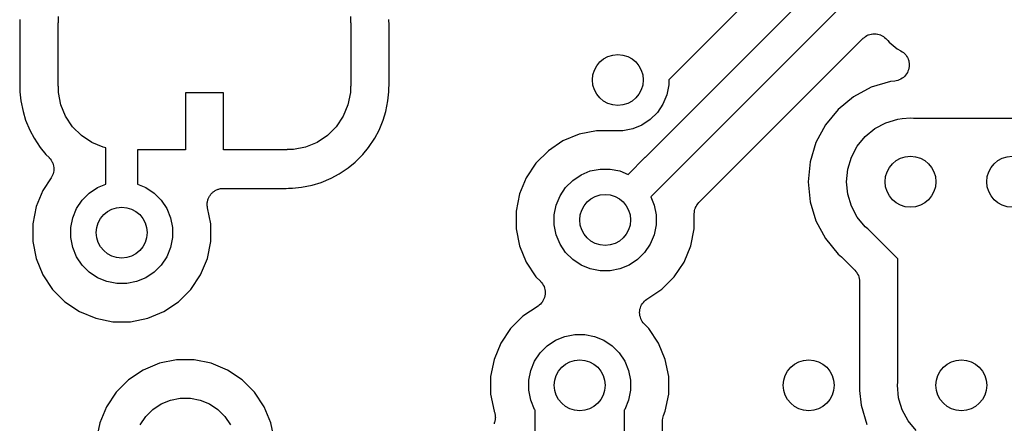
# Model space of a CAD drawing. Extents: x 59.7 to 90.8, y -72.3 to -46.6.
# Tile 5 of 10: x 68.2 to 75.9, y -55.4 to -52.2. Entities that reach past the tile are written whole.
import ezdxf

# ---------------------------------------------------------------- set-up
doc = ezdxf.new("R2010")
doc.units = 0
doc.header["$MEASUREMENT"] = 0
doc.layers.add('BLACK', color=7, linetype='CONTINUOUS')

msp = doc.modelspace()

# ---------------------------------------------------------------- linework, layer by layer
at = {"layer": 'BLACK', "linetype": 'CONTINUOUS'}
for p, q in [((74.1209, -51.8781), (73.3, -52.699)), ((73.116, -53.3073), (74.475, -51.9482)), ((74.6841, -52.0927), (73.2927, -53.484)), ((68.1997, -52.238), (68.1979, -52.2562)), ((68.2003, -52.2273), (68.1997, -52.2327)), ((68.1997, -52.2327), (68.1997, -52.238)), ((68.2003, -52.2255), (68.2003, -52.2273)), ((68.5024, -52.25), (68.5024, -52.201)), ((70.7976, -52.201), (70.7976, -52.25)), ((71.1002, -52.2309), (71.0997, -52.2255)), ((71.1001, -52.2362), (71.1002, -52.2309)), ((71.1003, -52.238), (71.1001, -52.2362)), ((71.1021, -52.2562), (71.1003, -52.238)), ((68.1979, -52.2562), (68.1979, -52.7438)), ((68.5, -52.75), (68.5, -52.25)), ((68.5, -52.25), (68.5024, -52.25)), ((70.7976, -52.25), (70.8, -52.25)), ((70.8, -52.25), (70.8, -52.75)), ((71.1021, -52.7438), (71.1021, -52.2562)), ((73.5372, -53.6638), (74.8269, -52.3741)), ((74.8269, -52.3741), (74.8275, -52.3735)), ((74.8275, -52.3735), (74.8275, -52.3735)), ((74.8275, -52.3735), (74.8276, -52.3735)), ((74.8276, -52.3735), (74.8282, -52.3729)), ((74.8282, -52.3729), (74.8375, -52.3654)), ((74.8375, -52.3654), (74.8468, -52.3579)), ((74.8468, -52.3579), (74.8472, -52.3577)), ((74.8472, -52.3577), (74.8476, -52.3574)), ((74.8476, -52.3574), (74.8582, -52.3519)), ((74.8582, -52.3519), (74.8687, -52.3463)), ((74.8687, -52.3463), (74.8692, -52.3462)), ((74.8692, -52.3462), (74.8696, -52.346)), ((74.8696, -52.346), (74.8811, -52.3426)), ((74.8811, -52.3426), (74.8925, -52.3393)), ((74.8925, -52.3393), (74.8929, -52.3392)), ((74.8929, -52.3392), (74.8934, -52.3391)), ((74.8934, -52.3391), (74.9053, -52.338)), ((74.9053, -52.338), (74.9172, -52.3369)), ((74.9172, -52.3369), (74.9176, -52.337)), ((74.9176, -52.337), (74.9181, -52.3369)), ((74.9181, -52.3369), (74.9299, -52.3382)), ((74.9299, -52.3382), (74.9418, -52.3394)), ((74.9418, -52.3394), (74.9423, -52.3396)), ((74.9423, -52.3396), (74.9427, -52.3396)), ((74.9427, -52.3396), (74.9541, -52.3432)), ((74.9541, -52.3432), (74.9655, -52.3467)), ((74.9655, -52.3467), (74.9659, -52.3469)), ((74.9659, -52.3469), (74.9663, -52.347)), ((74.9663, -52.347), (74.9769, -52.3528)), ((74.9769, -52.3528), (74.9874, -52.3584)), ((74.9874, -52.3584), (74.9877, -52.3587)), ((74.9877, -52.3587), (74.9881, -52.3589)), ((74.9881, -52.3589), (74.9973, -52.3665)), ((74.9973, -52.3665), (75.0065, -52.3741)), ((75.0065, -52.3741), (75.0137, -52.3813)), ((75.0137, -52.3813), (75.015, -52.3826)), ((75.015, -52.3826), (75.0183, -52.3868)), ((75.0183, -52.3868), (75.0221, -52.3906)), ((75.0221, -52.3906), (75.0315, -52.402)), ((75.0315, -52.402), (75.0643, -52.4289)), ((75.0643, -52.4289), (75.0644, -52.429)), ((75.0644, -52.429), (75.0962, -52.4551)), ((75.0962, -52.4551), (75.1239, -52.4699)), ((75.1239, -52.4699), (75.1252, -52.4706)), ((75.1252, -52.4706), (75.1252, -52.4706)), ((75.1252, -52.4706), (75.1252, -52.4706)), ((75.1252, -52.4706), (75.1255, -52.4707)), ((75.1255, -52.4707), (75.1359, -52.4779)), ((75.1359, -52.4779), (75.1456, -52.4846)), ((75.1456, -52.4846), (75.1457, -52.4847)), ((75.1457, -52.4847), (75.1459, -52.4848)), ((75.1459, -52.4848), (75.1546, -52.4937)), ((75.1546, -52.4937), (75.163, -52.5023)), ((75.163, -52.5023), (75.1631, -52.5024)), ((75.1631, -52.5024), (75.1632, -52.5025)), ((75.1632, -52.5025), (75.1699, -52.5129)), ((75.1699, -52.5129), (75.1766, -52.523)), ((75.1766, -52.523), (75.1766, -52.5232)), ((75.1766, -52.5232), (75.1767, -52.5233)), ((75.1767, -52.5233), (75.1813, -52.5348)), ((75.1813, -52.5348), (75.1859, -52.546)), ((75.1859, -52.546), (75.1859, -52.5462)), ((75.1859, -52.5462), (75.186, -52.5463)), ((75.186, -52.5463), (75.1883, -52.5585)), ((75.1804, -52.6312), (75.1758, -52.6423)), ((75.1853, -52.6197), (75.1804, -52.6312)), ((75.1854, -52.6194), (75.1853, -52.6196)), ((75.1853, -52.6196), (75.1853, -52.6197)), ((75.1878, -52.6075), (75.1854, -52.6194)), ((75.1903, -52.5955), (75.1878, -52.6075)), ((75.1883, -52.5585), (75.1905, -52.5703)), ((75.1904, -52.5829), (75.1903, -52.5951)), ((75.1903, -52.5951), (75.1903, -52.5953)), ((75.1903, -52.5953), (75.1903, -52.5955)), ((75.1905, -52.5707), (75.1904, -52.5829)), ((75.1905, -52.5703), (75.1905, -52.5705)), ((75.1905, -52.5705), (75.1905, -52.5707)), ((73.3, -52.699), (73.3, -52.7394)), ((75.0765, -52.7083), (75.0432, -52.7116)), ((75.0885, -52.7059), (75.0765, -52.7083)), ((75.1005, -52.7036), (75.0885, -52.7059)), ((75.1006, -52.7035), (75.1005, -52.7036)), ((75.1008, -52.7035), (75.1006, -52.7035)), ((75.112, -52.6988), (75.1008, -52.7035)), ((75.1234, -52.6942), (75.112, -52.6988)), ((75.1236, -52.6941), (75.1234, -52.6942)), ((75.1237, -52.694), (75.1236, -52.6941)), ((75.1339, -52.6873), (75.1237, -52.694)), ((75.1441, -52.6805), (75.1339, -52.6873)), ((75.1442, -52.6804), (75.1441, -52.6805)), ((75.1444, -52.6803), (75.1442, -52.6804)), ((75.153, -52.6717), (75.1444, -52.6803)), ((75.1617, -52.6631), (75.153, -52.6717)), ((75.1618, -52.6629), (75.1617, -52.6631)), ((75.1619, -52.6628), (75.1618, -52.6629)), ((75.1687, -52.6527), (75.1619, -52.6628)), ((75.1756, -52.6426), (75.1687, -52.6527)), ((75.1757, -52.6424), (75.1756, -52.6426)), ((75.1758, -52.6423), (75.1757, -52.6424)), ((68.1979, -52.7438), (68.1997, -52.762)), ((68.1997, -52.762), (68.1999, -52.7638)), ((68.1999, -52.7638), (68.1998, -52.7691)), ((68.1998, -52.7691), (68.2003, -52.7744)), ((68.2003, -52.7744), (68.2003, -52.7928)), ((68.5024, -52.75), (68.5, -52.75)), ((68.5024, -52.799), (68.5024, -52.75)), ((70.8, -52.75), (70.7976, -52.75)), ((70.7976, -52.75), (70.7976, -52.799)), ((71.0997, -52.7727), (71.1003, -52.7674)), ((71.0997, -52.7744), (71.0997, -52.7727)), ((71.0997, -52.7928), (71.0997, -52.7744)), ((71.1003, -52.762), (71.1021, -52.7438)), ((71.1003, -52.7674), (71.1003, -52.762)), ((73.3, -52.7394), (73.2846, -52.8167)), ((74.8924, -52.7573), (74.7534, -52.8316)), ((75.0432, -52.7116), (74.8924, -52.7573)), ((68.2003, -52.7928), (68.2074, -52.8641)), ((68.5215, -52.8951), (68.5024, -52.799)), ((69.8, -52.8), (69.5, -52.8)), ((69.5, -52.8), (69.5, -53.25)), ((69.8, -53.25), (69.8, -52.8)), ((70.7976, -52.799), (70.7785, -52.8951)), ((71.0926, -52.8641), (71.0997, -52.7928)), ((73.2846, -52.8167), (73.2545, -52.8895)), ((74.7534, -52.8316), (74.6316, -52.9316)), ((68.2074, -52.8641), (68.2241, -52.948)), ((68.559, -52.9857), (68.5215, -52.8951)), ((70.7785, -52.8951), (70.741, -52.9857)), ((71.0759, -52.948), (71.0926, -52.8641)), ((73.2545, -52.8895), (73.2107, -52.955)), ((74.6316, -52.9316), (74.5316, -53.0534)), ((68.2241, -52.948), (68.2448, -53.0165)), ((68.2448, -53.0165), (68.2776, -53.0955)), ((68.6135, -53.0672), (68.559, -52.9857)), ((70.741, -52.9857), (70.6865, -53.0672)), ((71.0224, -53.0955), (71.0552, -53.0165)), ((71.0552, -53.0165), (71.0759, -52.948)), ((73.155, -53.0107), (73.0895, -53.0545)), ((73.2107, -52.955), (73.155, -53.0107)), ((75.0077, -53.0358), (75.102, -53.0072)), ((75.102, -53.0072), (75.1348, -53.004)), ((75.1348, -53.004), (75.2, -52.9976)), ((75.2, -52.9976), (75.2246, -53)), ((75.2246, -53), (76.7754, -53)), ((68.2776, -53.0955), (68.3113, -53.1587)), ((68.6828, -53.1365), (68.6135, -53.0672)), ((70.6865, -53.0672), (70.6172, -53.1365)), ((70.9887, -53.1587), (71.0224, -53.0955)), ((73.0167, -53.0846), (72.9394, -53.1)), ((73.0895, -53.0545), (73.0167, -53.0846)), ((74.5316, -53.0534), (74.4573, -53.1924)), ((74.8447, -53.1447), (74.9209, -53.0823)), ((74.9209, -53.0823), (75.0077, -53.0358)), ((68.3113, -53.1587), (68.3589, -53.2298)), ((68.7643, -53.191), (68.6828, -53.1365)), ((70.6172, -53.1365), (70.5357, -53.191)), ((70.9411, -53.2298), (70.9887, -53.1587)), ((72.5958, -53.1269), (72.4684, -53.1797)), ((72.7311, -53.1), (72.5958, -53.1269)), ((72.8464, -53.1), (72.7311, -53.1)), ((72.8559, -53.0991), (72.8464, -53.1)), ((72.8606, -53.1), (72.8559, -53.0991)), ((72.9394, -53.1), (72.8606, -53.1)), ((74.7823, -53.2209), (74.8447, -53.1447)), ((68.3589, -53.2298), (68.4043, -53.2852)), ((68.8549, -53.2285), (68.7643, -53.191)), ((68.875, -53.2325), (68.8549, -53.2285)), ((68.875, -53.5188), (68.875, -53.2325)), ((69.5, -53.25), (69.125, -53.25)), ((69.125, -53.25), (69.125, -53.5188)), ((70.3, -53.25), (69.8, -53.25)), ((70.349, -53.2476), (70.3, -53.2476)), ((70.3, -53.2476), (70.3, -53.25)), ((70.4451, -53.2285), (70.349, -53.2476)), ((70.5357, -53.191), (70.4451, -53.2285)), ((70.8957, -53.2852), (70.9411, -53.2298)), ((72.4684, -53.1797), (72.3538, -53.2563)), ((74.4573, -53.1924), (74.4116, -53.3432)), ((74.7358, -53.3077), (74.7823, -53.2209)), ((68.4043, -53.2852), (68.4293, -53.3102)), ((68.4293, -53.3102), (68.4298, -53.3107)), ((68.4298, -53.3107), (68.4298, -53.3107)), ((68.4298, -53.3107), (68.4299, -53.3107)), ((68.4299, -53.3107), (68.4305, -53.3114)), ((68.4305, -53.3114), (68.438, -53.3208)), ((68.438, -53.3208), (68.4454, -53.33)), ((70.8352, -53.3457), (70.8957, -53.2852)), ((72.3538, -53.2563), (72.2563, -53.3538)), ((72.9811, -53.4421), (73.1159, -53.3073)), ((73.1159, -53.3073), (73.116, -53.3073)), ((74.7072, -53.402), (74.7358, -53.3077)), ((68.4454, -53.33), (68.4457, -53.3304)), ((68.4457, -53.3304), (68.446, -53.3308)), ((68.446, -53.3308), (68.4515, -53.3415)), ((68.4515, -53.3415), (68.457, -53.3519)), ((68.457, -53.3519), (68.4572, -53.3524)), ((68.4572, -53.3524), (68.4574, -53.3528)), ((68.4574, -53.3528), (68.4607, -53.3643)), ((68.4607, -53.3643), (68.4641, -53.3756)), ((68.4641, -53.3756), (68.4642, -53.3761)), ((68.4642, -53.3761), (68.4643, -53.3766)), ((68.4643, -53.3766), (68.4654, -53.3885)), ((68.4665, -53.4013), (68.4652, -53.4132)), ((68.4654, -53.3885), (68.4665, -53.4003)), ((68.4665, -53.4003), (68.4664, -53.4008)), ((68.4664, -53.4008), (68.4665, -53.4013)), ((70.7087, -53.4387), (70.7798, -53.3911)), ((70.7798, -53.3911), (70.8352, -53.3457)), ((72.2563, -53.3538), (72.1797, -53.4684)), ((72.6833, -53.4154), (72.7606, -53.4)), ((72.7606, -53.4), (72.8394, -53.4)), ((72.8394, -53.4), (72.9167, -53.4154)), ((74.4116, -53.3432), (74.3961, -53.5)), ((74.6976, -53.5), (74.7072, -53.402)), ((68.4451, -53.4705), (68.3797, -53.5684)), ((68.4507, -53.4601), (68.4451, -53.4705)), ((68.4564, -53.4496), (68.4507, -53.4601)), ((68.4565, -53.4491), (68.4564, -53.4496)), ((68.4568, -53.4487), (68.4565, -53.4491)), ((68.4602, -53.4374), (68.4568, -53.4487)), ((68.4638, -53.4259), (68.4602, -53.4374)), ((68.4639, -53.4254), (68.4638, -53.4259)), ((68.464, -53.425), (68.4639, -53.4254)), ((68.4652, -53.4132), (68.464, -53.425)), ((70.5665, -53.5052), (70.6455, -53.4724)), ((70.6455, -53.4724), (70.7087, -53.4387)), ((72.1797, -53.4684), (72.1269, -53.5958)), ((72.545, -53.4893), (72.6105, -53.4455)), ((72.6105, -53.4455), (72.6833, -53.4154)), ((72.9167, -53.4154), (72.9811, -53.4421)), ((68.745, -53.5893), (68.8105, -53.5455)), ((68.8105, -53.5455), (68.875, -53.5188)), ((69.125, -53.5188), (69.1895, -53.5455)), ((69.1895, -53.5455), (69.255, -53.5893)), ((69.7516, -53.5613), (69.7572, -53.5596)), ((69.7572, -53.5596), (69.7626, -53.5574)), ((69.7626, -53.5574), (69.769, -53.5561)), ((69.769, -53.5561), (69.7753, -53.5543)), ((69.7753, -53.5543), (69.7812, -53.5537)), ((69.7812, -53.5537), (69.7869, -53.5526)), ((69.7869, -53.5526), (69.7935, -53.5526)), ((69.7935, -53.5526), (69.8, -53.552)), ((69.8, -53.552), (69.8007, -53.5521)), ((69.8007, -53.5521), (70.2938, -53.5521)), ((70.2938, -53.5521), (70.312, -53.5503)), ((70.312, -53.5503), (70.3138, -53.5501)), ((70.3138, -53.5501), (70.3191, -53.5502)), ((70.3191, -53.5502), (70.3244, -53.5497)), ((70.3244, -53.5497), (70.3428, -53.5497)), ((70.3428, -53.5497), (70.4141, -53.5426)), ((70.4141, -53.5426), (70.498, -53.5259)), ((70.498, -53.5259), (70.5665, -53.5052)), ((72.4455, -53.6105), (72.4893, -53.545)), ((72.4893, -53.545), (72.545, -53.4893)), ((73.2927, -53.4841), (73.1579, -53.6189)), ((73.2927, -53.484), (73.2927, -53.4841)), ((74.3961, -53.5), (74.4116, -53.6568)), ((74.7072, -53.598), (74.6976, -53.5)), ((68.3797, -53.5684), (68.3269, -53.6958)), ((68.6893, -53.645), (68.745, -53.5893)), ((69.255, -53.5893), (69.3107, -53.645)), ((69.6779, -53.6414), (69.6805, -53.6353)), ((69.6805, -53.6353), (69.6825, -53.6291)), ((69.6825, -53.6291), (69.6853, -53.6239)), ((69.6853, -53.6239), (69.6876, -53.6185)), ((69.6876, -53.6185), (69.6912, -53.6131)), ((69.6912, -53.6131), (69.6944, -53.6073)), ((69.6944, -53.6073), (69.6982, -53.6028)), ((69.6982, -53.6028), (69.7014, -53.598)), ((69.7014, -53.598), (69.7061, -53.5934)), ((69.7061, -53.5934), (69.7103, -53.5883)), ((69.7103, -53.5883), (69.7149, -53.5847)), ((69.7149, -53.5847), (69.719, -53.5805)), ((69.719, -53.5805), (69.7245, -53.5769)), ((69.7245, -53.5769), (69.7296, -53.5728)), ((69.7296, -53.5728), (69.7348, -53.5701)), ((69.7348, -53.5701), (69.7397, -53.5668)), ((69.7397, -53.5668), (69.7458, -53.5643)), ((69.7458, -53.5643), (69.7516, -53.5613)), ((72.1269, -53.5958), (72.1, -53.7311)), ((72.4154, -53.6833), (72.4455, -53.6105)), ((73.1579, -53.6189), (73.1846, -53.6833)), ((74.7358, -53.6923), (74.7072, -53.598)), ((68.3269, -53.6958), (68.3, -53.8311)), ((68.6154, -53.7833), (68.6455, -53.7105)), ((68.6455, -53.7105), (68.6893, -53.645)), ((69.3107, -53.645), (69.3545, -53.7105)), ((69.3545, -53.7105), (69.3846, -53.7833)), ((69.6723, -53.6773), (69.6729, -53.6715)), ((69.6728, -53.6839), (69.6723, -53.6773)), ((69.6728, -53.6904), (69.6728, -53.6839)), ((69.6739, -53.6962), (69.6728, -53.6904)), ((69.6729, -53.6656), (69.6743, -53.6592)), ((69.6729, -53.6715), (69.6729, -53.6656)), ((69.6743, -53.702), (69.6739, -53.6962)), ((69.6743, -53.6592), (69.675, -53.6527)), ((69.6747, -53.7038), (69.6743, -53.702)), ((69.7, -53.8311), (69.6747, -53.7038)), ((69.675, -53.6527), (69.6768, -53.6471)), ((69.6768, -53.6471), (69.6779, -53.6414)), ((72.4, -53.7606), (72.4154, -53.6833)), ((73.1846, -53.6833), (73.2, -53.7606)), ((73.5063, -53.716), (73.5098, -53.7048)), ((73.5098, -53.7048), (73.5101, -53.7043)), ((73.5101, -53.7043), (73.5103, -53.7036)), ((73.5103, -53.7036), (73.5159, -53.6933)), ((73.5159, -53.6933), (73.5215, -53.683)), ((73.5215, -53.683), (73.5219, -53.6825)), ((73.5219, -53.6825), (73.5222, -53.6819)), ((73.5222, -53.6819), (73.5298, -53.6729)), ((73.5298, -53.6729), (73.5372, -53.6638)), ((74.4116, -53.6568), (74.4573, -53.8076)), ((74.7823, -53.7791), (74.7358, -53.6923)), ((68.6, -53.8606), (68.6154, -53.7833)), ((69.3846, -53.7833), (69.4, -53.8606)), ((72.1, -53.7311), (72.1, -53.8689)), ((72.4, -53.8394), (72.4, -53.7606)), ((73.2, -53.7606), (73.2, -53.8394)), ((73.5, -53.7519), (73.5013, -53.7402)), ((73.5, -53.7532), (73.5, -53.7519)), ((73.5, -53.7536), (73.5, -53.7532)), ((73.5, -53.7532), (73.5, -53.7532)), ((73.5, -53.7532), (73.5, -53.7532)), ((73.5, -53.8689), (73.5, -53.7536)), ((73.5013, -53.7402), (73.5025, -53.7285)), ((73.5025, -53.7285), (73.5027, -53.7279)), ((73.5027, -53.7279), (73.5028, -53.7272)), ((73.5028, -53.7272), (73.5063, -53.716)), ((74.8447, -53.8553), (74.7823, -53.7791)), ((68.3, -53.8311), (68.3, -53.9689)), ((68.6, -53.9394), (68.6, -53.8606)), ((69.4, -53.8606), (69.4, -53.9394)), ((69.7, -53.9689), (69.7, -53.8311)), ((72.1, -53.8689), (72.1269, -54.0042)), ((72.4154, -53.9167), (72.4, -53.8394)), ((73.2, -53.8394), (73.1846, -53.9167)), ((73.4731, -54.0042), (73.5, -53.8689)), ((74.4573, -53.8076), (74.5316, -53.9466)), ((74.8638, -53.8709), (74.8447, -53.8553)), ((68.6154, -54.0167), (68.6, -53.9394)), ((69.4, -53.9394), (69.3846, -54.0167)), ((72.4455, -53.9895), (72.4154, -53.9167)), ((73.1846, -53.9167), (73.1545, -53.9895)), ((74.5316, -53.9466), (74.6316, -54.0684)), ((75.1, -54.1071), (74.8638, -53.8709)), ((68.3, -53.9689), (68.3269, -54.1042)), ((68.6455, -54.0895), (68.6154, -54.0167)), ((69.3846, -54.0167), (69.3545, -54.0895)), ((69.6731, -54.1042), (69.7, -53.9689)), ((72.1269, -54.0042), (72.1797, -54.1316)), ((72.4893, -54.055), (72.4455, -53.9895)), ((73.1545, -53.9895), (73.1107, -54.055)), ((73.4203, -54.1316), (73.4731, -54.0042)), ((68.6893, -54.155), (68.6455, -54.0895)), ((69.3545, -54.0895), (69.3107, -54.155)), ((72.545, -54.1107), (72.4893, -54.055)), ((73.1107, -54.055), (73.055, -54.1107)), ((74.6316, -54.0684), (74.6573, -54.0895)), ((74.6573, -54.0895), (74.6586, -54.0906)), ((74.6586, -54.0906), (74.6624, -54.0945)), ((74.6624, -54.0945), (74.6665, -54.0979)), ((74.6665, -54.0979), (74.7628, -54.1942)), ((68.3269, -54.1042), (68.3797, -54.2316)), ((68.745, -54.2107), (68.6893, -54.155)), ((69.3107, -54.155), (69.255, -54.2107)), ((69.6203, -54.2316), (69.6731, -54.1042)), ((72.1797, -54.1316), (72.2563, -54.2462)), ((72.6105, -54.1545), (72.545, -54.1107)), ((72.6833, -54.1846), (72.6105, -54.1545)), ((72.9895, -54.1545), (72.9167, -54.1846)), ((73.055, -54.1107), (72.9895, -54.1545)), ((73.3437, -54.2462), (73.4203, -54.1316)), ((75.1, -55.0754), (75.1, -54.1071)), ((68.3797, -54.2316), (68.4563, -54.3462)), ((68.8105, -54.2545), (68.745, -54.2107)), ((68.8833, -54.2846), (68.8105, -54.2545)), ((69.1895, -54.2545), (69.1167, -54.2846)), ((69.255, -54.2107), (69.1895, -54.2545)), ((69.5437, -54.3462), (69.6203, -54.2316)), ((72.2563, -54.2462), (72.2917, -54.2816)), ((72.7606, -54.2), (72.6833, -54.1846)), ((72.8394, -54.2), (72.7606, -54.2)), ((72.9167, -54.1846), (72.8394, -54.2)), ((73.2462, -54.3437), (73.3437, -54.2462)), ((74.7628, -54.1942), (74.7631, -54.1945)), ((74.7631, -54.1945), (74.7631, -54.1945)), ((74.7631, -54.1945), (74.7631, -54.1945)), ((74.7631, -54.1945), (74.764, -54.1954)), ((74.764, -54.1954), (74.7714, -54.2046)), ((74.7714, -54.2046), (74.7788, -54.2137)), ((74.7788, -54.2137), (74.7791, -54.2143)), ((74.7791, -54.2143), (74.7795, -54.2148)), ((74.7795, -54.2148), (74.7849, -54.2253)), ((74.7849, -54.2253), (74.7904, -54.2356)), ((74.7904, -54.2356), (74.7906, -54.2362)), ((74.7906, -54.2362), (74.7909, -54.2368)), ((74.7909, -54.2368), (74.7942, -54.2481)), ((74.7942, -54.2481), (74.7976, -54.2593)), ((68.9606, -54.3), (68.8833, -54.2846)), ((69.0394, -54.3), (68.9606, -54.3)), ((69.1167, -54.2846), (69.0394, -54.3)), ((72.2917, -54.2816), (72.2923, -54.2823)), ((72.2923, -54.2823), (72.2924, -54.2823)), ((72.2924, -54.2823), (72.2924, -54.2823)), ((72.2924, -54.2823), (72.2929, -54.2829)), ((72.2929, -54.2829), (72.3004, -54.2922)), ((72.3004, -54.2922), (72.3079, -54.3016)), ((72.3079, -54.3016), (72.3081, -54.3019)), ((72.3081, -54.3019), (72.3084, -54.3022)), ((72.3084, -54.3022), (72.3139, -54.3129)), ((72.3139, -54.3129), (72.3195, -54.3235)), ((72.3195, -54.3235), (72.3196, -54.3239)), ((72.3196, -54.3239), (72.3198, -54.3242)), ((72.3198, -54.3242), (72.3231, -54.3357)), ((74.7976, -54.2593), (74.7976, -54.26)), ((74.7976, -54.26), (74.7978, -54.2606)), ((74.7978, -54.2606), (74.7989, -54.2723)), ((74.7989, -54.2723), (74.8, -54.284)), ((74.8, -54.284), (74.8, -55.0545)), ((68.4563, -54.3462), (68.5538, -54.4437)), ((69.4462, -54.4437), (69.5437, -54.3462)), ((72.3226, -54.4087), (72.3191, -54.4203)), ((72.3262, -54.3974), (72.3226, -54.4087)), ((72.3231, -54.3357), (72.3265, -54.3473)), ((72.3263, -54.3966), (72.3262, -54.397)), ((72.3262, -54.397), (72.3262, -54.3974)), ((72.3276, -54.3846), (72.3263, -54.3966)), ((72.3265, -54.3473), (72.3266, -54.3477)), ((72.3266, -54.3477), (72.3267, -54.348)), ((72.3267, -54.348), (72.3277, -54.3599)), ((72.3288, -54.3727), (72.3276, -54.3846)), ((72.3277, -54.3599), (72.3289, -54.372)), ((72.3289, -54.372), (72.3288, -54.3724)), ((72.3288, -54.3724), (72.3288, -54.3727)), ((73.1276, -54.423), (73.2462, -54.3437)), ((68.5538, -54.4437), (68.6684, -54.5203)), ((69.3316, -54.5203), (69.4462, -54.4437)), ((72.2724, -54.477), (72.1538, -54.5563)), ((72.2817, -54.4693), (72.2724, -54.477)), ((72.291, -54.4618), (72.2817, -54.4693)), ((72.2913, -54.4615), (72.291, -54.4618)), ((72.2916, -54.4613), (72.2913, -54.4615)), ((72.2993, -54.4519), (72.2916, -54.4613)), ((72.3069, -54.4428), (72.2993, -54.4519)), ((72.3071, -54.4425), (72.3069, -54.4428)), ((72.3073, -54.4421), (72.3071, -54.4425)), ((72.3131, -54.4314), (72.3073, -54.4421)), ((72.3188, -54.421), (72.3131, -54.4314)), ((72.3189, -54.4207), (72.3188, -54.421)), ((72.3191, -54.4203), (72.3189, -54.4207)), ((73.0774, -54.4912), (73.0809, -54.4797)), ((73.0809, -54.4797), (73.0811, -54.4793)), ((73.0811, -54.4793), (73.0812, -54.479)), ((73.0812, -54.479), (73.087, -54.4685)), ((73.087, -54.4685), (73.0927, -54.4579)), ((73.0927, -54.4579), (73.0929, -54.4575)), ((73.0929, -54.4575), (73.0931, -54.4572)), ((73.0931, -54.4572), (73.1008, -54.448)), ((73.1008, -54.448), (73.1084, -54.4387)), ((73.1084, -54.4387), (73.1087, -54.4385)), ((73.1087, -54.4385), (73.109, -54.4382)), ((73.109, -54.4382), (73.1184, -54.4306)), ((73.1184, -54.4306), (73.1276, -54.423)), ((68.6684, -54.5203), (68.7958, -54.5731)), ((69.2042, -54.5731), (69.3316, -54.5203)), ((72.1538, -54.5563), (72.0563, -54.6538)), ((73.0711, -54.528), (73.0712, -54.5276)), ((73.0723, -54.54), (73.0711, -54.528)), ((73.0712, -54.5273), (73.0724, -54.5154)), ((73.0712, -54.5276), (73.0712, -54.5273)), ((73.0733, -54.552), (73.0723, -54.54)), ((73.0724, -54.5154), (73.0737, -54.5034)), ((73.0734, -54.5523), (73.0733, -54.552)), ((73.0735, -54.5527), (73.0734, -54.5523)), ((73.0769, -54.5643), (73.0735, -54.5527)), ((73.0737, -54.5034), (73.0738, -54.503)), ((73.0738, -54.5026), (73.0774, -54.4912)), ((73.0738, -54.503), (73.0738, -54.5026)), ((73.0802, -54.5758), (73.0769, -54.5643)), ((68.7958, -54.5731), (68.9311, -54.6)), ((68.9311, -54.6), (69.0689, -54.6)), ((69.0689, -54.6), (69.2042, -54.5731)), ((73.0804, -54.5761), (73.0802, -54.5758)), ((73.0805, -54.5765), (73.0804, -54.5761)), ((73.0861, -54.5872), (73.0805, -54.5765)), ((73.0916, -54.5978), (73.0861, -54.5872)), ((73.0919, -54.5981), (73.0916, -54.5978)), ((73.0921, -54.5984), (73.0919, -54.5981)), ((73.0996, -54.6077), (73.0921, -54.5984)), ((73.1071, -54.6171), (73.0996, -54.6077)), ((73.1076, -54.6177), (73.1071, -54.6171)), ((73.1077, -54.6177), (73.1076, -54.6177)), ((73.1076, -54.6177), (73.1076, -54.6177)), ((73.1083, -54.6184), (73.1077, -54.6177)), ((73.1437, -54.6538), (73.1083, -54.6184)), ((72.0563, -54.6538), (71.9797, -54.7684)), ((72.4105, -54.7455), (72.4833, -54.7154)), ((72.4833, -54.7154), (72.5606, -54.7)), ((72.5606, -54.7), (72.6394, -54.7)), ((72.6394, -54.7), (72.7167, -54.7154)), ((72.7167, -54.7154), (72.7895, -54.7455)), ((73.2203, -54.7684), (73.1437, -54.6538)), ((71.9797, -54.7684), (71.9269, -54.8958)), ((72.2893, -54.845), (72.345, -54.7893)), ((72.345, -54.7893), (72.4105, -54.7455)), ((72.7895, -54.7455), (72.855, -54.7893)), ((72.855, -54.7893), (72.9107, -54.845)), ((73.2731, -54.8958), (73.2203, -54.7684)), ((72.2455, -54.9105), (72.2893, -54.845)), ((72.9107, -54.845), (72.9545, -54.9105)), ((69.2958, -54.9269), (69.1684, -54.9797)), ((69.4311, -54.9), (69.2958, -54.9269)), ((69.5689, -54.9), (69.4311, -54.9)), ((69.7042, -54.9269), (69.5689, -54.9)), ((69.8316, -54.9797), (69.7042, -54.9269)), ((71.9269, -54.8958), (71.9, -55.0311)), ((72.2154, -54.9833), (72.2455, -54.9105)), ((72.9545, -54.9105), (72.9846, -54.9833)), ((73.3, -55.0311), (73.2731, -54.8958)), ((69.1684, -54.9797), (69.0538, -55.0563)), ((69.9462, -55.0563), (69.8316, -54.9797)), ((72.2, -55.0606), (72.2154, -54.9833)), ((72.9846, -54.9833), (73, -55.0606)), ((69.0538, -55.0563), (68.9563, -55.1538)), ((70.0437, -55.1538), (69.9462, -55.0563)), ((71.9, -55.0311), (71.9, -55.1689)), ((72.2, -55.1394), (72.2, -55.0606)), ((73, -55.0606), (73, -55.1394)), ((73.3, -55.1689), (73.3, -55.0311)), ((74.8, -55.0562), (74.7997, -55.0588)), ((74.7997, -55.0588), (74.8, -55.0606)), ((74.8, -55.0545), (74.8, -55.0562)), ((74.8, -55.0606), (74.8, -55.1394)), ((75.0976, -55.1), (75.1, -55.0754)), ((75.1072, -55.198), (75.0976, -55.1)), ((68.9563, -55.1538), (68.8797, -55.2684)), ((70.1203, -55.2684), (70.0437, -55.1538)), ((71.9, -55.1689), (71.9269, -55.3042)), ((72.2154, -55.2167), (72.2, -55.1394)), ((73, -55.1394), (72.9846, -55.2167)), ((73.2731, -55.3042), (73.3, -55.1689)), ((74.8, -55.1394), (74.8, -55.1395)), ((74.8, -55.1395), (74.8116, -55.2568)), ((69.245, -55.2893), (69.3105, -55.2455)), ((69.3105, -55.2455), (69.3833, -55.2154)), ((69.3833, -55.2154), (69.4606, -55.2)), ((69.4606, -55.2), (69.5394, -55.2)), ((69.5394, -55.2), (69.6167, -55.2154)), ((69.6167, -55.2154), (69.6895, -55.2455)), ((69.6895, -55.2455), (69.755, -55.2893)), ((72.2455, -55.2895), (72.2154, -55.2167)), ((72.9846, -55.2167), (72.9545, -55.2895)), ((74.8116, -55.2568), (74.8573, -55.4076)), ((75.1125, -55.2154), (75.1072, -55.198)), ((75.1358, -55.2923), (75.1125, -55.2154)), ((68.8797, -55.2684), (68.8269, -55.3958)), ((69.1893, -55.345), (69.245, -55.2893)), ((69.755, -55.2893), (69.8107, -55.345)), ((70.1731, -55.3958), (70.1203, -55.2684)), ((71.9269, -55.3042), (71.9273, -55.3051)), ((71.9273, -55.3051), (71.928, -55.3068)), ((71.928, -55.3068), (71.9295, -55.3122)), ((71.9295, -55.3122), (71.9317, -55.3175)), ((71.9317, -55.3175), (71.933, -55.3241)), ((71.933, -55.3241), (71.9348, -55.3306)), ((71.9348, -55.3306), (71.9353, -55.3362)), ((71.9353, -55.3362), (71.9364, -55.3418)), ((72.25, -55.2962), (72.2455, -55.2895)), ((72.25, -55.5207), (72.25, -55.2962)), ((72.9545, -55.2895), (72.95, -55.2962)), ((72.95, -55.2962), (72.95, -55.6485)), ((73.2563, -55.3477), (73.2597, -55.3366)), ((73.2597, -55.3366), (73.2731, -55.3042)), ((75.1823, -55.3791), (75.1358, -55.2923)), ((68.8269, -55.3958), (68.8, -55.5311)), ((69.1455, -55.4105), (69.1893, -55.345)), ((69.8107, -55.345), (69.8545, -55.4105)), ((70.2, -55.5311), (70.1731, -55.3958)), ((71.9288, -55.3971), (71.9268, -55.4036)), ((71.9314, -55.3909), (71.9288, -55.3971)), ((71.9325, -55.3853), (71.9314, -55.3909)), ((71.9342, -55.3799), (71.9325, -55.3853)), ((71.935, -55.3732), (71.9342, -55.3799)), ((71.9363, -55.3666), (71.935, -55.3732)), ((71.9369, -55.3553), (71.9363, -55.3609)), ((71.9363, -55.3609), (71.9363, -55.3666)), ((71.9364, -55.3418), (71.9364, -55.3486)), ((71.9364, -55.3486), (71.9369, -55.3553)), ((73.25, -55.3834), (73.2513, -55.3719)), ((73.25, -55.385), (73.25, -55.3834)), ((73.25, -55.3852), (73.25, -55.385)), ((73.25, -55.385), (73.25, -55.385)), ((73.25, -55.385), (73.25, -55.385)), ((73.25, -55.6275), (73.25, -55.3852)), ((73.2513, -55.3719), (73.2525, -55.3603)), ((73.2525, -55.3603), (73.2527, -55.3596)), ((73.2527, -55.3596), (73.2528, -55.3588)), ((73.2528, -55.3588), (73.2563, -55.3477)), ((75.2447, -55.4553), (75.1823, -55.3791))]:
    msp.add_line(p, q, dxfattribs=at)
at = {"layer": 'BLACK'}
for centre in [(72.9, -52.7), (75.2, -53.5), (76, -53.5), (72.8, -53.8), (69, -53.9), (72.6, -55.1), (74.4, -55.1), (75.6, -55.1)]:
    msp.add_circle(centre, 0.2, dxfattribs=at)

doc.saveas('drawing.dxf')
